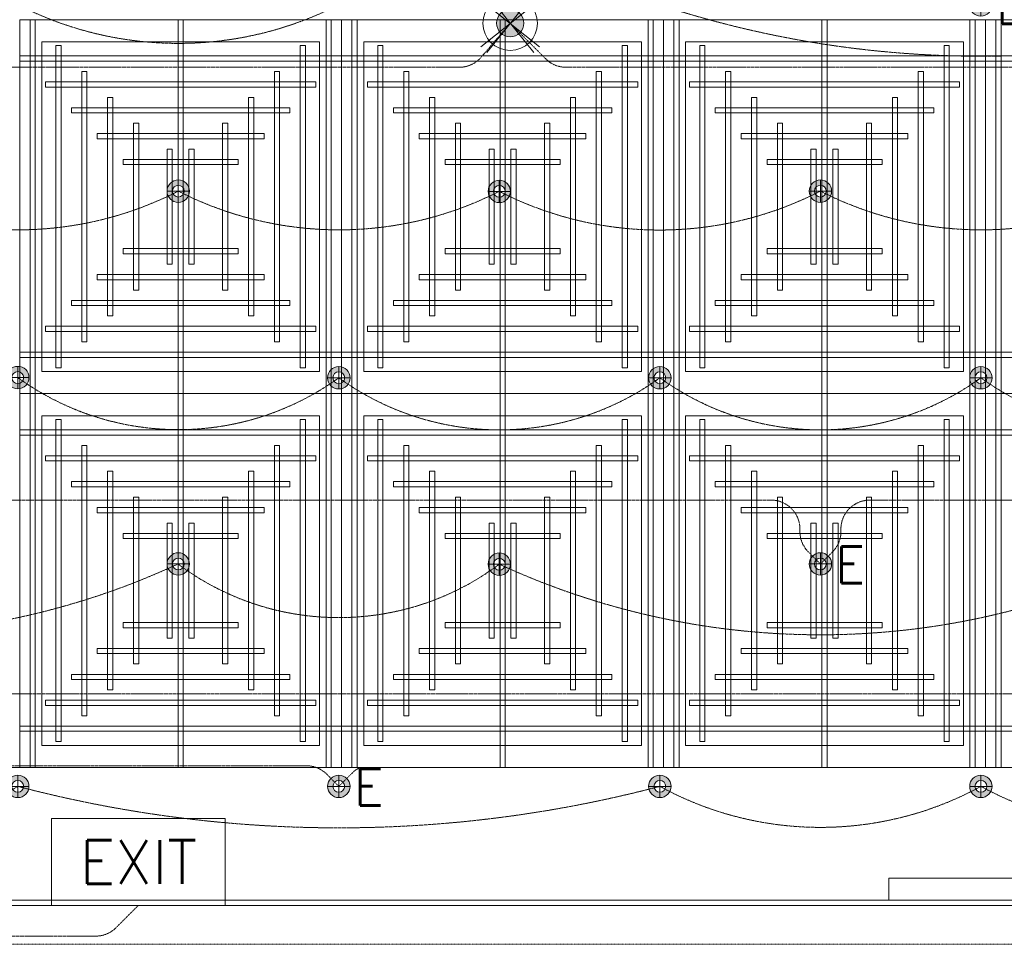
# Model space of a CAD drawing. Header units: millimetres. Extents: x -750 to 72845, y -24282 to 18874.
# Tile 11 of 154: x 5532 to 8934, y 152 to 3344. Entities that reach past the tile are written whole.
import ezdxf
from ezdxf.enums import TextEntityAlignment as Align

# ---------------------------------------------------------------- set-up
doc = ezdxf.new("R2010")
doc.units = ezdxf.units.MM
doc.header["$MEASUREMENT"] = 0
for name, pattern in [('DASHED', [19.05, 12.7, -6.35]), ('HIDDENX2', [0.75, 0.5, -0.25]), ('IRISH HOUSE_FF46_HYD AIRPORT_HVAC DUCTING LAYOUT 3$0$( Dashed )', [0.75, 0.5, -0.25])]:
    doc.linetypes.add(name, pattern=pattern)
doc.layers.get('0').update_dxf_attribs({"lineweight": 5})
for name, color, linetype, lineweight in [('E Celing Lighting', 5, 'DASHED', 5), ('IRISH HOUSE_FF46_HYD AIRPORT_HVAC DUCTING LAYOUT 3$0$02_Elevation 00', 8, 'Continuous', 9), ('IRISH HOUSE_FF46_HYD AIRPORT_HVAC DUCTING LAYOUT 3$0$08_Hatch', 140, 'Continuous', 9), ('IRISH HOUSE_FF46_HYD AIRPORT_HVAC DUCTING LAYOUT 3$0$Ceiling', 14, 'Continuous', 9), ('IRISH HOUSE_FF46_HYD AIRPORT_HVAC DUCTING LAYOUT 3$0$Furniture', 14, 'Continuous', 9), ('IRISH HOUSE_FF46_HYD AIRPORT_HVAC DUCTING LAYOUT 3$0$Grey', 8, 'Continuous', 9), ('Lighting (Ceiling)', 160, 'Continuous', 15), ('M-MEP-ELLG-CABLE', 146, 'HIDDENX2', 20), ('M-MEP-ELLG-LIGHT', 5, 'Continuous', 20), ('M-MEP-ELPR-EQUIP', 6, 'Continuous', 20)]:
    doc.layers.add(name, color=color, linetype=linetype, lineweight=lineweight)
doc.layers.add('IRISH HOUSE_FF46_HYD AIRPORT_HVAC DUCTING LAYOUT 3$0$Flooring', color=8, linetype='Continuous')
doc.layers.add('IRISH HOUSE_FF46_HYD AIRPORT_HVAC DUCTING LAYOUT 3$0$RCP LAYOUT', color=8, linetype='Continuous')
doc.styles.get("Standard").update_dxf_attribs({"font": 'romans.shx'})

# ---------------------------------------------------------------- blocks, each defined once
blk = doc.blocks.new('cl')
at = {"layer": 'Lighting (Ceiling)'}
h = blk.add_hatch(color=0, dxfattribs=at)
h.dxf.hatch_style = 1
h.paths.add_polyline_path([(1.53, 0.03, 1), (-1.53, 0.03, 1)])
h.paths.add_polyline_path([(-0.81, 0.03, -1), (0.81, 0.03, -1)], flags=16)
at = {"layer": 'Lighting (Ceiling)', "color": 0}
for p, q in [((0, 1.56), (0, -1.5)), ((-1.53, 0.03), (1.53, 0.03))]:
    blk.add_line(p, q, dxfattribs=at)
for radius in [1.53, 0.806]:
    blk.add_circle((0, 0.03), radius, dxfattribs=at)
at = {"color": 0}
blk.add_attdef('NAME', text='', height=5, dxfattribs=at).set_placement((0.84, 2.71), align=Align.MIDDLE_CENTER)
blk = doc.blocks.new('ljbsdinfpn')
at = {"layer": 'Lighting (Ceiling)'}
h = blk.add_hatch(color=6, dxfattribs=at)
h.dxf.hatch_style = 1
edge = h.paths.add_edge_path()
edge.add_arc((-23157.71, -1088.48), 1.85, 0, 360)
h = blk.add_hatch(color=6, dxfattribs=at)
h.dxf.hatch_style = 1
edge = h.paths.add_edge_path()
edge.add_arc((-23157.71, -1088.48), 1.85, 0, 360)
at = {"layer": 'Lighting (Ceiling)', "color": 6, "elevation": 0}
for points in [[(-23160.91, -1084.5), (-23154.51, -1092.46)], [(-23154.51, -1084.5), (-23160.91, -1092.46)], [(-23153.73, -1085.29), (-23161.69, -1091.68)], [(-23153.73, -1091.68), (-23161.69, -1085.29)]]:
    blk.add_lwpolyline(points, dxfattribs=at)
at = {"layer": 'Lighting (Ceiling)', "color": 6}
for radius in [3.7, 3.7, 1.85, 1.85]:
    blk.add_circle((-23157.71, -1088.48, 0), radius, dxfattribs=at)
blk = doc.blocks.new('skievubjn')
at = {"layer": 'E Celing Lighting', "color": 5}
blk.add_blockref('ljbsdinfpn', (1744391.78, -78007.31, 0), dxfattribs=at)
blk = doc.blocks.new('IRISH HOUSE_FF46_HYD AIRPORT_HVAC DUCTING LAYOUT 3$0$IRISH HOUSE-RCP LAYOUT')
at = {"color": 8, "lineweight": 0, "ltscale": 0.25}
for p, q in [((5185.4, -7118.1), (5185.4, -5827.2)), ((5185.4, -5827.2), (6297.7, -5827.2)), ((7409.9, -5827.2), (6297.7, -5827.2)), ((6297.7, -5827.2), (6297.7, -7118.1)), ((6297.7, -5827.2), (6297.7, -7118.1)), ((7409.9, -7118.1), (7409.9, -5827.2)), ((7409.9, -7118.1), (7409.9, -5827.2)), ((7409.9, -5827.2), (8522.2, -5827.2)), ((8522.2, -5827.2), (8522.2, -7118.1)), ((9634.5, -5827.2), (8522.2, -5827.2)), ((8522.2, -5827.2), (8522.2, -7118.1)), ((5261.6, -7041.9), (5261.6, -5903.4)), ((5261.6, -5903.4), (6221.5, -5903.4)), ((6221.5, -5903.4), (6221.5, -7041.9)), ((7333.7, -5903.4), (6373.9, -5903.4)), ((6373.9, -5903.4), (6373.9, -7041.9)), ((7333.7, -7041.9), (7333.7, -5903.4)), ((7486.1, -7041.9), (7486.1, -5903.4)), ((7486.1, -5903.4), (8446, -5903.4)), ((8446, -5903.4), (8446, -7041.9)), ((6221.5, -7041.9), (5261.6, -7041.9)), ((6373.9, -7041.9), (7333.7, -7041.9)), ((8446, -7041.9), (7486.1, -7041.9)), ((6297.7, -7118.1), (5185.4, -7118.1)), ((5185.4, -7118.1), (5185.4, -8409.1)), ((6297.7, -7118.1), (5185.4, -7118.1)), ((6297.7, -7118.1), (7409.9, -7118.1)), ((6297.7, -8409.1), (6297.7, -7118.1)), ((6297.7, -7118.1), (7409.9, -7118.1)), ((6297.7, -8409.1), (6297.7, -7118.1)), ((7409.9, -7118.1), (7409.9, -8409.1)), ((8522.2, -7118.1), (7409.9, -7118.1)), ((7409.9, -7118.1), (7409.9, -8409.1)), ((8522.2, -7118.1), (7409.9, -7118.1)), ((8522.2, -8409.1), (8522.2, -7118.1)), ((8522.2, -7118.1), (9634.5, -7118.1)), ((8522.2, -8409.1), (8522.2, -7118.1)), ((8522.2, -7118.1), (9634.5, -7118.1)), ((6221.5, -7194.3), (5261.6, -7194.3)), ((5261.6, -7194.3), (5261.6, -8332.9)), ((6221.5, -8332.9), (6221.5, -7194.3)), ((6373.9, -7194.3), (7333.7, -7194.3)), ((6373.9, -8332.9), (6373.9, -7194.3)), ((7333.7, -7194.3), (7333.7, -8332.9)), ((8446, -7194.3), (7486.1, -7194.3)), ((7486.1, -7194.3), (7486.1, -8332.9)), ((8446, -8332.9), (8446, -7194.3)), ((5261.6, -8332.9), (6221.5, -8332.9)), ((7333.7, -8332.9), (6373.9, -8332.9)), ((7486.1, -8332.9), (8446, -8332.9)), ((10746.8, -8409.1), (1848.5, -8409.1)), ((5185.4, -8409.1), (6297.7, -8409.1)), ((7409.9, -8409.1), (6297.7, -8409.1)), ((7409.9, -8409.1), (8522.2, -8409.1)), ((9634.5, -8409.1), (8522.2, -8409.1))]:
    blk.add_line(p, q, dxfattribs=at)
at = {"layer": 'IRISH HOUSE_FF46_HYD AIRPORT_HVAC DUCTING LAYOUT 3$0$02_Elevation 00', "color": 8, "lineweight": 0, "ltscale": 0.25}
blk.add_line((3685.5, -8866.9), (8188.7, -8866.9), dxfattribs=at)
at = {"layer": 'IRISH HOUSE_FF46_HYD AIRPORT_HVAC DUCTING LAYOUT 3$0$08_Hatch', "color": 8, "lineweight": 0, "ltscale": 0.25}
for p, q in [((8188.7, -8866.9), (8188.7, -8790.6)), ((8188.7, -8790.6), (11438.4, -8790.6)), ((11438.4, -8866.9), (8188.7, -8866.9))]:
    blk.add_line(p, q, dxfattribs=at)
at = {"layer": 'IRISH HOUSE_FF46_HYD AIRPORT_HVAC DUCTING LAYOUT 3$0$Ceiling', "color": 8, "lineweight": 0, "ltscale": 0.25}
for p, q in [((5239, -5827.2), (5221.1, -5827.2)), ((5221.1, -5827.2), (5221.1, -7118.1)), ((5239, -7118.1), (5239, -5827.2)), ((5732.6, -7118.1), (5732.6, -5827.2)), ((5732.6, -5827.2), (5750.5, -5827.2)), ((5750.5, -5827.2), (5750.5, -7118.1)), ((6244, -7118.1), (6244, -5827.2)), ((6244, -5827.2), (6261.9, -5827.2)), ((6261.9, -5827.2), (6261.9, -7118.1)), ((6351.3, -5827.2), (6333.4, -5827.2)), ((6333.4, -5827.2), (6333.4, -7118.1)), ((6351.3, -7118.1), (6351.3, -5827.2)), ((6862.7, -5827.2), (6844.9, -5827.2)), ((6844.9, -5827.2), (6844.9, -7118.1)), ((6862.7, -7118.1), (6862.7, -5827.2)), ((7356.3, -7118.1), (7356.3, -5827.2)), ((7356.3, -5827.2), (7374.2, -5827.2)), ((7374.2, -5827.2), (7374.2, -7118.1)), ((7463.6, -5827.2), (7445.7, -5827.2)), ((7445.7, -5827.2), (7445.7, -7118.1)), ((7463.6, -7118.1), (7463.6, -5827.2)), ((7957.1, -7118.1), (7957.1, -5827.2)), ((7957.1, -5827.2), (7975, -5827.2)), ((7975, -5827.2), (7975, -7118.1)), ((8468.6, -7118.1), (8468.6, -5827.2)), ((8468.6, -5827.2), (8486.5, -5827.2)), ((8486.5, -5827.2), (8486.5, -7118.1)), ((8575.8, -5827.2), (8558, -5827.2)), ((8558, -5827.2), (8558, -7118.1)), ((8575.8, -7118.1), (8575.8, -5827.2)), ((5310.5, -7028.8), (5310.5, -5916.6)), ((5310.5, -5916.6), (5328.4, -5916.6)), ((5328.4, -5916.6), (5328.4, -7028.8)), ((6154.7, -7028.8), (6154.7, -5916.6)), ((6154.7, -5916.6), (6172.6, -5916.6)), ((6172.6, -5916.6), (6172.6, -7028.8)), ((6440.6, -5916.6), (6422.8, -5916.6)), ((6422.8, -5916.6), (6422.8, -7028.8)), ((6440.6, -7028.8), (6440.6, -5916.6)), ((7284.8, -5916.6), (7267, -5916.6)), ((7267, -5916.6), (7267, -7028.8)), ((7284.8, -7028.8), (7284.8, -5916.6)), ((7535, -7028.8), (7535, -5916.6)), ((7535, -5916.6), (7552.9, -5916.6)), ((7552.9, -5916.6), (7552.9, -7028.8)), ((8379.2, -7028.8), (8379.2, -5916.6)), ((8379.2, -5916.6), (8397.1, -5916.6)), ((8397.1, -5916.6), (8397.1, -7028.8)), ((6297.7, -5952.3), (5185.4, -5952.3)), ((5185.4, -5952.3), (5185.4, -5970.2)), ((6297.7, -5970.2), (6297.7, -5952.3)), ((6297.7, -5952.3), (7409.9, -5952.3)), ((6297.7, -5970.2), (6297.7, -5952.3)), ((7409.9, -5952.3), (7409.9, -5970.2)), ((8522.2, -5952.3), (7409.9, -5952.3)), ((7409.9, -5952.3), (7409.9, -5970.2)), ((8522.2, -5970.2), (8522.2, -5952.3)), ((8522.2, -5970.2), (8522.2, -5952.3)), ((8522.2, -5952.3), (9634.5, -5952.3)), ((5185.4, -5970.2), (6297.7, -5970.2)), ((7409.9, -5970.2), (6297.7, -5970.2)), ((7409.9, -5970.2), (8522.2, -5970.2)), ((9634.5, -5970.2), (8522.2, -5970.2)), ((5399.9, -6939.4), (5399.9, -6006)), ((5399.9, -6006), (5417.7, -6006)), ((5417.7, -6006), (5417.7, -6939.4)), ((6065.3, -6939.4), (6065.3, -6006)), ((6065.3, -6006), (6083.2, -6006)), ((6083.2, -6006), (6083.2, -6939.4)), ((6530, -6006), (6512.1, -6006)), ((6512.1, -6006), (6512.1, -6939.4)), ((6530, -6939.4), (6530, -6006)), ((7195.5, -6006), (7177.6, -6006)), ((7177.6, -6006), (7177.6, -6939.4)), ((7195.5, -6939.4), (7195.5, -6006)), ((7624.4, -6939.4), (7624.4, -6006)), ((7624.4, -6006), (7642.3, -6006)), ((7642.3, -6006), (7642.3, -6939.4)), ((8289.9, -6939.4), (8289.9, -6006)), ((8289.9, -6006), (8307.7, -6006)), ((8307.7, -6006), (8307.7, -6939.4)), ((5274.7, -6041.7), (5274.7, -6059.6)), ((6208.2, -6041.7), (5274.7, -6041.7)), ((6208.2, -6059.6), (6208.2, -6041.7)), ((6387.1, -6059.6), (6387.1, -6041.7)), ((6387.1, -6041.7), (7320.6, -6041.7)), ((7320.6, -6041.7), (7320.6, -6059.6)), ((7499.3, -6041.7), (7499.3, -6059.6)), ((8432.8, -6041.7), (7499.3, -6041.7)), ((8432.8, -6059.6), (8432.8, -6041.7)), ((5274.7, -6059.6), (6208.2, -6059.6)), ((7320.6, -6059.6), (6387.1, -6059.6)), ((7499.3, -6059.6), (8432.8, -6059.6)), ((5489.2, -6850.1), (5489.2, -6095.3)), ((5489.2, -6095.3), (5507.1, -6095.3)), ((5507.1, -6095.3), (5507.1, -6850.1)), ((5976, -6850.1), (5976, -6095.3)), ((5976, -6095.3), (5993.8, -6095.3)), ((5993.8, -6095.3), (5993.8, -6850.1)), ((6619.4, -6095.3), (6601.5, -6095.3)), ((6601.5, -6095.3), (6601.5, -6850.1)), ((6619.4, -6850.1), (6619.4, -6095.3)), ((7106.1, -6095.3), (7088.2, -6095.3)), ((7088.2, -6095.3), (7088.2, -6850.1)), ((7106.1, -6850.1), (7106.1, -6095.3)), ((7713.8, -6850.1), (7713.8, -6095.3)), ((7713.8, -6095.3), (7731.6, -6095.3)), ((7731.6, -6095.3), (7731.6, -6850.1)), ((8200.5, -6850.1), (8200.5, -6095.3)), ((8200.5, -6095.3), (8218.4, -6095.3)), ((8218.4, -6095.3), (8218.4, -6850.1)), ((5364.1, -6131.1), (5364.1, -6148.9)), ((6118.8, -6131.1), (5364.1, -6131.1)), ((5364.1, -6148.9), (6118.8, -6148.9)), ((6118.8, -6148.9), (6118.8, -6131.1)), ((6476.5, -6148.9), (6476.5, -6131.1)), ((6476.5, -6131.1), (7231.3, -6131.1)), ((7231.3, -6148.9), (6476.5, -6148.9)), ((7231.3, -6131.1), (7231.3, -6148.9)), ((7588.6, -6131.1), (7588.6, -6148.9)), ((8343.3, -6131.1), (7588.6, -6131.1)), ((7588.6, -6148.9), (8343.3, -6148.9)), ((8343.3, -6148.9), (8343.3, -6131.1)), ((5578.6, -6760.7), (5578.6, -6184.7)), ((5578.6, -6184.7), (5596.5, -6184.7)), ((5596.5, -6184.7), (5596.5, -6760.7)), ((5904.4, -6184.7), (5886.5, -6184.7)), ((5886.5, -6184.7), (5886.5, -6760.7)), ((5904.4, -6760.7), (5904.4, -6184.7)), ((6691, -6760.7), (6691, -6184.7)), ((6691, -6184.7), (6708.8, -6184.7)), ((6708.8, -6184.7), (6708.8, -6760.7)), ((7016.7, -6184.7), (6998.9, -6184.7)), ((6998.9, -6184.7), (6998.9, -6760.7)), ((7016.7, -6760.7), (7016.7, -6184.7)), ((7803.1, -6760.7), (7803.1, -6184.7)), ((7803.1, -6184.7), (7821, -6184.7)), ((7821, -6184.7), (7821, -6760.7)), ((8128.9, -6184.7), (8111.1, -6184.7)), ((8111.1, -6184.7), (8111.1, -6760.7)), ((8128.9, -6760.7), (8128.9, -6184.7)), ((5453.5, -6220.4), (5453.5, -6238.3)), ((6029.5, -6220.4), (5453.5, -6220.4)), ((6029.5, -6238.3), (6029.5, -6220.4)), ((6565.8, -6238.3), (6565.8, -6220.4)), ((6565.8, -6220.4), (7141.9, -6220.4)), ((7141.9, -6220.4), (7141.9, -6238.3)), ((7678, -6220.4), (7678, -6238.3)), ((8254, -6220.4), (7678, -6220.4)), ((8254, -6238.3), (8254, -6220.4)), ((5453.5, -6238.3), (6029.5, -6238.3)), ((7141.9, -6238.3), (6565.8, -6238.3)), ((7678, -6238.3), (8254, -6238.3)), ((5694.8, -6671.3), (5694.8, -6274.1)), ((5694.8, -6274.1), (5712.6, -6274.1)), ((5712.6, -6274.1), (5712.6, -6671.3)), ((5788.2, -6274.1), (5770.3, -6274.1)), ((5770.3, -6274.1), (5770.3, -6671.3)), ((5788.2, -6671.3), (5788.2, -6274.1)), ((6807.1, -6671.3), (6807.1, -6274.1)), ((6807.1, -6274.1), (6825, -6274.1)), ((6825, -6274.1), (6825, -6671.3)), ((6900.6, -6274.1), (6882.7, -6274.1)), ((6882.7, -6274.1), (6882.7, -6671.3)), ((6900.6, -6671.3), (6900.6, -6274.1)), ((7919.3, -6671.3), (7919.3, -6274.1)), ((7919.3, -6274.1), (7937.2, -6274.1)), ((7937.2, -6274.1), (7937.2, -6671.3)), ((8012.8, -6274.1), (7994.9, -6274.1)), ((7994.9, -6274.1), (7994.9, -6671.3)), ((8012.8, -6671.3), (8012.8, -6274.1)), ((5542.8, -6309.8), (5542.8, -6327.7)), ((5940.1, -6309.8), (5542.8, -6309.8)), ((5940.1, -6327.7), (5940.1, -6309.8)), ((6655.2, -6327.7), (6655.2, -6309.8)), ((6655.2, -6309.8), (7052.5, -6309.8)), ((7052.5, -6309.8), (7052.5, -6327.7)), ((7767.4, -6309.8), (7767.4, -6327.7)), ((8164.7, -6309.8), (7767.4, -6309.8)), ((8164.7, -6327.7), (8164.7, -6309.8)), ((5542.8, -6327.7), (5940.1, -6327.7)), ((7052.5, -6327.7), (6655.2, -6327.7)), ((7767.4, -6327.7), (8164.7, -6327.7)), ((5542.8, -6635.6), (5542.8, -6617.7)), ((5542.8, -6617.7), (5940.1, -6617.7)), ((5940.1, -6617.7), (5940.1, -6635.6)), ((7052.5, -6617.7), (6655.2, -6617.7)), ((6655.2, -6617.7), (6655.2, -6635.6)), ((7052.5, -6635.6), (7052.5, -6617.7)), ((7767.4, -6635.6), (7767.4, -6617.7)), ((7767.4, -6617.7), (8164.7, -6617.7)), ((8164.7, -6617.7), (8164.7, -6635.6)), ((5940.1, -6635.6), (5542.8, -6635.6)), ((6655.2, -6635.6), (7052.5, -6635.6)), ((8164.7, -6635.6), (7767.4, -6635.6)), ((5712.6, -6671.3), (5694.8, -6671.3)), ((5770.3, -6671.3), (5788.2, -6671.3)), ((6825, -6671.3), (6807.1, -6671.3)), ((6882.7, -6671.3), (6900.6, -6671.3)), ((7937.2, -6671.3), (7919.3, -6671.3)), ((7994.9, -6671.3), (8012.8, -6671.3)), ((5453.5, -6725), (5453.5, -6707.1)), ((5453.5, -6707.1), (6029.5, -6707.1)), ((6029.5, -6725), (5453.5, -6725)), ((6029.5, -6707.1), (6029.5, -6725)), ((7141.9, -6707.1), (6565.8, -6707.1)), ((6565.8, -6707.1), (6565.8, -6725)), ((6565.8, -6725), (7141.9, -6725)), ((7141.9, -6725), (7141.9, -6707.1)), ((7678, -6725), (7678, -6707.1)), ((7678, -6707.1), (8254, -6707.1)), ((8254, -6725), (7678, -6725)), ((8254, -6707.1), (8254, -6725)), ((5596.5, -6760.7), (5578.6, -6760.7)), ((5886.5, -6760.7), (5904.4, -6760.7)), ((6708.8, -6760.7), (6691, -6760.7)), ((6998.9, -6760.7), (7016.7, -6760.7)), ((7821, -6760.7), (7803.1, -6760.7)), ((8111.1, -6760.7), (8128.9, -6760.7)), ((5364.1, -6814.3), (5364.1, -6796.4)), ((5364.1, -6796.4), (6118.8, -6796.4)), ((6118.8, -6796.4), (6118.8, -6814.3)), ((7231.2, -6796.4), (6476.5, -6796.4)), ((6476.5, -6796.4), (6476.5, -6814.3)), ((7231.2, -6814.3), (7231.2, -6796.4)), ((7588.7, -6814.3), (7588.7, -6796.4)), ((7588.7, -6796.4), (8343.4, -6796.4)), ((8343.4, -6796.4), (8343.4, -6814.3)), ((6118.8, -6814.3), (5364.1, -6814.3)), ((6476.5, -6814.3), (7231.2, -6814.3)), ((8343.4, -6814.3), (7588.7, -6814.3)), ((5507.1, -6850.1), (5489.2, -6850.1)), ((5993.8, -6850.1), (5976, -6850.1)), ((6601.5, -6850.1), (6619.4, -6850.1)), ((7088.2, -6850.1), (7106.1, -6850.1)), ((7731.6, -6850.1), (7713.8, -6850.1)), ((8218.4, -6850.1), (8200.5, -6850.1)), ((5274.7, -6903.7), (5274.7, -6885.8)), ((5274.7, -6885.8), (6208.2, -6885.8)), ((6208.2, -6903.7), (5274.7, -6903.7)), ((6208.2, -6885.8), (6208.2, -6903.7)), ((7320.6, -6885.8), (6387.1, -6885.8)), ((6387.1, -6885.8), (6387.1, -6903.7)), ((6387.1, -6903.7), (7320.6, -6903.7)), ((7320.6, -6903.7), (7320.6, -6885.8)), ((7499.3, -6903.7), (7499.3, -6885.8)), ((7499.3, -6885.8), (8432.8, -6885.8)), ((8432.8, -6903.7), (7499.3, -6903.7)), ((8432.8, -6885.8), (8432.8, -6903.7)), ((5417.7, -6939.4), (5399.9, -6939.4)), ((6083.2, -6939.4), (6065.3, -6939.4)), ((6512.1, -6939.4), (6530, -6939.4)), ((7177.6, -6939.4), (7195.5, -6939.4)), ((7642.3, -6939.4), (7624.4, -6939.4)), ((8307.7, -6939.4), (8289.9, -6939.4)), ((5185.4, -6975.2), (6297.7, -6975.2)), ((5185.4, -6993), (5185.4, -6975.2)), ((6297.7, -6993), (5185.4, -6993)), ((7409.9, -6975.2), (6297.7, -6975.2)), ((6297.7, -6975.2), (6297.7, -6993)), ((6297.7, -6975.2), (6297.7, -6993)), ((6297.7, -6993), (7409.9, -6993)), ((7409.9, -6993), (7409.9, -6975.2)), ((7409.9, -6975.2), (8522.2, -6975.2)), ((7409.9, -6993), (7409.9, -6975.2)), ((8522.2, -6993), (7409.9, -6993)), ((8522.2, -6975.2), (8522.2, -6993)), ((9634.5, -6975.2), (8522.2, -6975.2)), ((8522.2, -6975.2), (8522.2, -6993)), ((8522.2, -6993), (9634.5, -6993)), ((5328.4, -7028.8), (5310.5, -7028.8)), ((6172.6, -7028.8), (6154.7, -7028.8)), ((6422.8, -7028.8), (6440.6, -7028.8)), ((7267, -7028.8), (7284.8, -7028.8)), ((7552.9, -7028.8), (7535, -7028.8)), ((8397.1, -7028.8), (8379.2, -7028.8)), ((5221.1, -7118.1), (5239, -7118.1)), ((5221.1, -8409.1), (5221.1, -7118.1)), ((5221.1, -7118.1), (5239, -7118.1)), ((5239, -7118.1), (5239, -8409.1)), ((5750.5, -7118.1), (5732.6, -7118.1)), ((5732.6, -7118.1), (5732.6, -8409.1)), ((5750.5, -7118.1), (5732.6, -7118.1)), ((5750.5, -8409.1), (5750.5, -7118.1)), ((6261.9, -7118.1), (6244, -7118.1)), ((6244, -7118.1), (6244, -8409.1)), ((6261.9, -7118.1), (6244, -7118.1)), ((6261.9, -8409.1), (6261.9, -7118.1)), ((6333.4, -7118.1), (6351.3, -7118.1)), ((6333.4, -8409.1), (6333.4, -7118.1)), ((6333.4, -7118.1), (6351.3, -7118.1)), ((6351.3, -7118.1), (6351.3, -8409.1)), ((6844.9, -7118.1), (6862.7, -7118.1)), ((6844.9, -8409.1), (6844.9, -7118.1)), ((6844.9, -7118.1), (6862.7, -7118.1)), ((6862.7, -7118.1), (6862.7, -8409.1)), ((7374.2, -7118.1), (7356.3, -7118.1)), ((7356.3, -7118.1), (7356.3, -8409.1)), ((7374.2, -7118.1), (7356.3, -7118.1)), ((7374.2, -8409.1), (7374.2, -7118.1)), ((7445.7, -7118.1), (7463.6, -7118.1)), ((7445.7, -8409.1), (7445.7, -7118.1)), ((7445.7, -7118.1), (7463.6, -7118.1)), ((7463.6, -7118.1), (7463.6, -8409.1)), ((7975, -7118.1), (7957.1, -7118.1)), ((7957.1, -7118.1), (7957.1, -8409.1)), ((7975, -7118.1), (7957.1, -7118.1)), ((7975, -8409.1), (7975, -7118.1)), ((8486.5, -7118.1), (8468.6, -7118.1)), ((8468.6, -7118.1), (8468.6, -8409.1)), ((8486.5, -7118.1), (8468.6, -7118.1)), ((8486.5, -8409.1), (8486.5, -7118.1)), ((8558, -7118.1), (8575.8, -7118.1)), ((8558, -8409.1), (8558, -7118.1)), ((8558, -7118.1), (8575.8, -7118.1)), ((8575.8, -7118.1), (8575.8, -8409.1)), ((5328.4, -7207.5), (5310.5, -7207.5)), ((5310.5, -7207.5), (5310.5, -8319.7)), ((5328.4, -8319.7), (5328.4, -7207.5)), ((6172.6, -7207.5), (6154.7, -7207.5)), ((6154.7, -7207.5), (6154.7, -8319.7)), ((6172.6, -8319.7), (6172.6, -7207.5)), ((6422.8, -7207.5), (6440.6, -7207.5)), ((6422.8, -8319.7), (6422.8, -7207.5)), ((6440.6, -7207.5), (6440.6, -8319.7)), ((7267, -7207.5), (7284.8, -7207.5)), ((7267, -8319.7), (7267, -7207.5)), ((7284.8, -7207.5), (7284.8, -8319.7)), ((7552.9, -7207.5), (7535, -7207.5)), ((7535, -7207.5), (7535, -8319.7)), ((7552.9, -8319.7), (7552.9, -7207.5)), ((8397.1, -7207.5), (8379.2, -7207.5)), ((8379.2, -7207.5), (8379.2, -8319.7)), ((8397.1, -8319.7), (8397.1, -7207.5)), ((6297.7, -7243.3), (5185.4, -7243.3)), ((5185.4, -7243.3), (5185.4, -7261.1)), ((6297.7, -7261.1), (6297.7, -7243.3)), ((6297.7, -7243.3), (7409.9, -7243.3)), ((6297.7, -7261.1), (6297.7, -7243.3)), ((7409.9, -7243.3), (7409.9, -7261.1)), ((8522.2, -7243.3), (7409.9, -7243.3)), ((7409.9, -7243.3), (7409.9, -7261.1)), ((8522.2, -7261.1), (8522.2, -7243.3)), ((8522.2, -7261.1), (8522.2, -7243.3)), ((8522.2, -7243.3), (9634.5, -7243.3)), ((5185.4, -7261.1), (6297.7, -7261.1)), ((7409.9, -7261.1), (6297.7, -7261.1)), ((7409.9, -7261.1), (8522.2, -7261.1)), ((9634.5, -7261.1), (8522.2, -7261.1)), ((5417.7, -7296.9), (5399.9, -7296.9)), ((5399.9, -7296.9), (5399.9, -8230.3)), ((5417.7, -8230.3), (5417.7, -7296.9)), ((6083.2, -7296.9), (6065.3, -7296.9)), ((6065.3, -7296.9), (6065.3, -8230.3)), ((6083.2, -8230.3), (6083.2, -7296.9)), ((6512.1, -7296.9), (6530, -7296.9)), ((6512.1, -8230.3), (6512.1, -7296.9)), ((6530, -7296.9), (6530, -8230.3)), ((7177.6, -7296.9), (7195.5, -7296.9)), ((7177.6, -8230.3), (7177.6, -7296.9)), ((7195.5, -7296.9), (7195.5, -8230.3)), ((7642.3, -7296.9), (7624.4, -7296.9)), ((7624.4, -7296.9), (7624.4, -8230.3)), ((7642.3, -8230.3), (7642.3, -7296.9)), ((8307.7, -7296.9), (8289.9, -7296.9)), ((8289.9, -7296.9), (8289.9, -8230.3)), ((8307.7, -8230.3), (8307.7, -7296.9)), ((5274.7, -7332.6), (5274.7, -7350.5)), ((6208.2, -7332.6), (5274.7, -7332.6)), ((6208.2, -7350.5), (6208.2, -7332.6)), ((6387.1, -7350.5), (6387.1, -7332.6)), ((6387.1, -7332.6), (7320.6, -7332.6)), ((7320.6, -7332.6), (7320.6, -7350.5)), ((7499.3, -7332.6), (7499.3, -7350.5)), ((8432.8, -7332.6), (7499.3, -7332.6)), ((8432.8, -7350.5), (8432.8, -7332.6)), ((5274.7, -7350.5), (6208.2, -7350.5)), ((7320.6, -7350.5), (6387.1, -7350.5)), ((7499.3, -7350.5), (8432.8, -7350.5)), ((5507.1, -7386.2), (5489.2, -7386.2)), ((5489.2, -7386.2), (5489.2, -8141)), ((5507.1, -8141), (5507.1, -7386.2)), ((5993.8, -7386.2), (5976, -7386.2)), ((5976, -7386.2), (5976, -8141)), ((5993.8, -8141), (5993.8, -7386.2)), ((6601.5, -7386.2), (6619.4, -7386.2)), ((6601.5, -8141), (6601.5, -7386.2)), ((6619.4, -7386.2), (6619.4, -8141)), ((7088.2, -7386.2), (7106.1, -7386.2)), ((7088.2, -8141), (7088.2, -7386.2)), ((7106.1, -7386.2), (7106.1, -8141)), ((7731.6, -7386.2), (7713.8, -7386.2)), ((7713.8, -7386.2), (7713.8, -8141)), ((7731.6, -8141), (7731.6, -7386.2)), ((8218.4, -7386.2), (8200.5, -7386.2)), ((8200.5, -7386.2), (8200.5, -8141)), ((8218.4, -8141), (8218.4, -7386.2)), ((5364.1, -7422), (5364.1, -7439.9)), ((6118.8, -7422), (5364.1, -7422)), ((5364.1, -7439.9), (6118.8, -7439.9)), ((6118.8, -7439.9), (6118.8, -7422)), ((6476.5, -7439.9), (6476.5, -7422)), ((6476.5, -7422), (7231.2, -7422)), ((7231.2, -7439.9), (6476.5, -7439.9)), ((7231.2, -7422), (7231.2, -7439.9)), ((7588.7, -7422), (7588.7, -7439.9)), ((8343.4, -7422), (7588.7, -7422)), ((7588.7, -7439.9), (8343.4, -7439.9)), ((8343.4, -7439.9), (8343.4, -7422)), ((5596.5, -7475.6), (5578.6, -7475.6)), ((5578.6, -7475.6), (5578.6, -8051.6)), ((5596.5, -8051.6), (5596.5, -7475.6)), ((5886.5, -7475.6), (5904.4, -7475.6)), ((5886.5, -8051.6), (5886.5, -7475.6)), ((5904.4, -7475.6), (5904.4, -8051.6)), ((6708.8, -7475.6), (6691, -7475.6)), ((6691, -7475.6), (6691, -8051.6)), ((6708.8, -8051.6), (6708.8, -7475.6)), ((6998.9, -7475.6), (7016.7, -7475.6)), ((6998.9, -8051.6), (6998.9, -7475.6)), ((7016.7, -7475.6), (7016.7, -8051.6)), ((7821, -7475.6), (7803.1, -7475.6)), ((7803.1, -7475.6), (7803.1, -8051.6)), ((7821, -8051.6), (7821, -7475.6)), ((8111.1, -7475.6), (8128.9, -7475.6)), ((8111.1, -8051.6), (8111.1, -7475.6)), ((8128.9, -7475.6), (8128.9, -8051.6)), ((5453.5, -7511.3), (5453.5, -7529.2)), ((6029.5, -7511.3), (5453.5, -7511.3)), ((6029.5, -7529.2), (6029.5, -7511.3)), ((6565.8, -7529.2), (6565.8, -7511.3)), ((6565.8, -7511.3), (7141.9, -7511.3)), ((7141.9, -7511.3), (7141.9, -7529.2)), ((7678, -7511.3), (7678, -7529.2)), ((8254, -7511.3), (7678, -7511.3)), ((8254, -7529.2), (8254, -7511.3)), ((5453.5, -7529.2), (6029.5, -7529.2)), ((7141.9, -7529.2), (6565.8, -7529.2)), ((7678, -7529.2), (8254, -7529.2)), ((5712.6, -7565), (5694.8, -7565)), ((5694.8, -7565), (5694.8, -7962.2)), ((5712.6, -7962.2), (5712.6, -7565)), ((5770.3, -7565), (5788.2, -7565)), ((5770.3, -7962.2), (5770.3, -7565)), ((5788.2, -7565), (5788.2, -7962.2)), ((6825, -7565), (6807.1, -7565)), ((6807.1, -7565), (6807.1, -7962.2)), ((6825, -7962.2), (6825, -7565)), ((6882.7, -7565), (6900.6, -7565)), ((6882.7, -7962.2), (6882.7, -7565)), ((6900.6, -7565), (6900.6, -7962.2)), ((7937.2, -7565), (7919.3, -7565)), ((7919.3, -7565), (7919.3, -7962.2)), ((7937.2, -7962.2), (7937.2, -7565)), ((7994.9, -7565), (8012.8, -7565)), ((7994.9, -7962.2), (7994.9, -7565)), ((8012.8, -7565), (8012.8, -7962.2)), ((5542.8, -7600.7), (5542.8, -7618.6)), ((5940.1, -7600.7), (5542.8, -7600.7)), ((5542.8, -7618.6), (5940.1, -7618.6)), ((5940.1, -7618.6), (5940.1, -7600.7)), ((6655.2, -7618.6), (6655.2, -7600.7)), ((6655.2, -7600.7), (7052.5, -7600.7)), ((7052.5, -7618.6), (6655.2, -7618.6)), ((7052.5, -7600.7), (7052.5, -7618.6)), ((7767.4, -7600.7), (7767.4, -7618.6)), ((8164.7, -7600.7), (7767.4, -7600.7)), ((7767.4, -7618.6), (8164.7, -7618.6)), ((8164.7, -7618.6), (8164.7, -7600.7)), ((5542.8, -7926.5), (5542.8, -7908.6)), ((5542.8, -7908.6), (5940.1, -7908.6)), ((5940.1, -7908.6), (5940.1, -7926.5)), ((7052.5, -7908.6), (6655.2, -7908.6)), ((6655.2, -7908.6), (6655.2, -7926.5)), ((7052.5, -7926.5), (7052.5, -7908.6)), ((7767.4, -7926.5), (7767.4, -7908.6)), ((7767.4, -7908.6), (8164.7, -7908.6)), ((8164.7, -7908.6), (8164.7, -7926.5)), ((5940.1, -7926.5), (5542.8, -7926.5)), ((6655.2, -7926.5), (7052.5, -7926.5)), ((8164.7, -7926.5), (7767.4, -7926.5)), ((5694.8, -7962.2), (5712.6, -7962.2)), ((5788.2, -7962.2), (5770.3, -7962.2)), ((6807.1, -7962.2), (6825, -7962.2)), ((6900.6, -7962.2), (6882.7, -7962.2)), ((7919.3, -7962.2), (7937.2, -7962.2)), ((8012.8, -7962.2), (7994.9, -7962.2)), ((5453.5, -8015.9), (5453.5, -7998)), ((5453.5, -7998), (6029.5, -7998)), ((6029.5, -8015.9), (5453.5, -8015.9)), ((6029.5, -7998), (6029.5, -8015.9)), ((7141.9, -7998), (6565.8, -7998)), ((6565.8, -7998), (6565.8, -8015.9)), ((6565.8, -8015.9), (7141.9, -8015.9)), ((7141.9, -8015.9), (7141.9, -7998)), ((7678, -8015.9), (7678, -7998)), ((7678, -7998), (8254, -7998)), ((8254, -8015.9), (7678, -8015.9)), ((8254, -7998), (8254, -8015.9)), ((5578.6, -8051.6), (5596.5, -8051.6)), ((5904.4, -8051.6), (5886.5, -8051.6)), ((6691, -8051.6), (6708.8, -8051.6)), ((7016.7, -8051.6), (6998.9, -8051.6)), ((7803.1, -8051.6), (7821, -8051.6)), ((8128.9, -8051.6), (8111.1, -8051.6)), ((5364.1, -8105.2), (5364.1, -8087.4)), ((5364.1, -8087.4), (6118.8, -8087.4)), ((6118.8, -8087.4), (6118.8, -8105.2)), ((7231.3, -8087.4), (6476.5, -8087.4)), ((6476.5, -8087.4), (6476.5, -8105.2)), ((7231.3, -8105.2), (7231.3, -8087.4)), ((7588.6, -8105.2), (7588.6, -8087.4)), ((7588.6, -8087.4), (8343.3, -8087.4)), ((8343.3, -8087.4), (8343.3, -8105.2)), ((6118.8, -8105.2), (5364.1, -8105.2)), ((6476.5, -8105.2), (7231.3, -8105.2)), ((8343.3, -8105.2), (7588.6, -8105.2)), ((5489.2, -8141), (5507.1, -8141)), ((5976, -8141), (5993.8, -8141)), ((6619.4, -8141), (6601.5, -8141)), ((7106.1, -8141), (7088.2, -8141)), ((7713.8, -8141), (7731.6, -8141)), ((8200.5, -8141), (8218.4, -8141)), ((5274.7, -8194.6), (5274.7, -8176.7)), ((5274.7, -8176.7), (6208.2, -8176.7)), ((6208.2, -8194.6), (5274.7, -8194.6)), ((6208.2, -8176.7), (6208.2, -8194.6)), ((7320.6, -8176.7), (6387.1, -8176.7)), ((6387.1, -8176.7), (6387.1, -8194.6)), ((6387.1, -8194.6), (7320.6, -8194.6)), ((7320.6, -8194.6), (7320.6, -8176.7)), ((7499.3, -8194.6), (7499.3, -8176.7)), ((7499.3, -8176.7), (8432.8, -8176.7)), ((8432.8, -8194.6), (7499.3, -8194.6)), ((8432.8, -8176.7), (8432.8, -8194.6)), ((5399.9, -8230.3), (5417.7, -8230.3)), ((6065.3, -8230.3), (6083.2, -8230.3)), ((6530, -8230.3), (6512.1, -8230.3)), ((7195.5, -8230.3), (7177.6, -8230.3)), ((7624.4, -8230.3), (7642.3, -8230.3)), ((8289.9, -8230.3), (8307.7, -8230.3)), ((5185.4, -8266.1), (6297.7, -8266.1)), ((5185.4, -8283.9), (5185.4, -8266.1)), ((7409.9, -8266.1), (6297.7, -8266.1)), ((6297.7, -8266.1), (6297.7, -8283.9)), ((6297.7, -8266.1), (6297.7, -8283.9)), ((7409.9, -8283.9), (7409.9, -8266.1)), ((7409.9, -8266.1), (8522.2, -8266.1)), ((7409.9, -8283.9), (7409.9, -8266.1)), ((8522.2, -8266.1), (8522.2, -8283.9)), ((9634.5, -8266.1), (8522.2, -8266.1)), ((8522.2, -8266.1), (8522.2, -8283.9)), ((6297.7, -8283.9), (5185.4, -8283.9)), ((6297.7, -8283.9), (7409.9, -8283.9)), ((8522.2, -8283.9), (7409.9, -8283.9)), ((8522.2, -8283.9), (9634.5, -8283.9)), ((5310.5, -8319.7), (5328.4, -8319.7)), ((6154.7, -8319.7), (6172.6, -8319.7)), ((6440.6, -8319.7), (6422.8, -8319.7)), ((7284.8, -8319.7), (7267, -8319.7)), ((7535, -8319.7), (7552.9, -8319.7)), ((8379.2, -8319.7), (8397.1, -8319.7)), ((5239, -8409.1), (5221.1, -8409.1)), ((5732.6, -8409.1), (5750.5, -8409.1)), ((6244, -8409.1), (6261.9, -8409.1)), ((6351.3, -8409.1), (6333.4, -8409.1)), ((6862.7, -8409.1), (6844.9, -8409.1)), ((7356.3, -8409.1), (7374.2, -8409.1)), ((7463.6, -8409.1), (7445.7, -8409.1)), ((7957.1, -8409.1), (7975, -8409.1)), ((8468.6, -8409.1), (8486.5, -8409.1)), ((8575.8, -8409.1), (8558, -8409.1))]:
    blk.add_line(p, q, dxfattribs=at)
at = {"layer": 'IRISH HOUSE_FF46_HYD AIRPORT_HVAC DUCTING LAYOUT 3$0$Flooring', "color": 8, "lineweight": 0, "ltscale": 0.25}
blk.add_line((1134.7, -8885), (11472.3, -8885), dxfattribs=at)
at = {"layer": 'IRISH HOUSE_FF46_HYD AIRPORT_HVAC DUCTING LAYOUT 3$0$Furniture', "color": 8, "lineweight": 0, "ltscale": 0.25}
blk.add_line((1106, -8866.9), (11438.4, -8866.9), dxfattribs=at)
at = {"layer": 'IRISH HOUSE_FF46_HYD AIRPORT_HVAC DUCTING LAYOUT 3$0$Grey', "color": 8, "linetype": 'IRISH HOUSE_FF46_HYD AIRPORT_HVAC DUCTING LAYOUT 3$0$( Dashed )', "lineweight": 0, "ltscale": 0.2}
blk.add_line((1258.4, -9019.3), (11438.4, -9019.3), dxfattribs=at)
blk = doc.blocks.new('IRISH HOUSE_FF46_HYD AIRPORT_HVAC DUCTING LAYOUT 3')
at = {"layer": 'IRISH HOUSE_FF46_HYD AIRPORT_HVAC DUCTING LAYOUT 3$0$RCP LAYOUT', "lineweight": 0}
blk.add_blockref('IRISH HOUSE_FF46_HYD AIRPORT_HVAC DUCTING LAYOUT 3$0$IRISH HOUSE-RCP LAYOUT', (0, 0), dxfattribs=at)
blk = doc.blocks.new('EXIT LIGHT')
at = {"color": 0}
blk.add_lwpolyline([(-200, -200), (200, -200), (200, 0), (-200, 0)], close=True, dxfattribs=at)
blk.add_attdef('EXIT', text='', height=100, dxfattribs=at).set_placement((0, -100), align=Align.MIDDLE_CENTER)

msp = doc.modelspace()

# ---------------------------------------------------------------- linework, layer by layer
at = {"layer": 'M-MEP-ELLG-CABLE', "color": 5, "ltscale": 5, "elevation": 1}
for points in [[(5942.3, 286.7), (5865.6, 209.9, -0.198912), (5794.8, 180.6), (375, 180.6, -0.414214), (275, 280.6), (275, 4923.9, -0.198912), (304.3, 4994.6), (381, 5071.4), (304.3, 5148.2, -0.198912), (275, 5218.9), (275, 13122.7, -0.198912)], [(11041, 1686), (8469.7, 1686, 0.426397), (8369.8, 1581.9, -0.210263), (8340.4, 1506.9), (8298.7, 1465.3), (8257.1, 1507.2, -0.197928), (8228.1, 1577.7), (8228.1, 1586, 0.414214), (8128.1, 1686), (5142.2, 1686, 0.426397)], [(2169, 768.8), (6522.7, 768.8, -0.199897), (6593.7, 739.2), (6634.9, 697.6), (6685.6, 748.1, -0.198351), (6720.9, 762.6), (11262.2, 762.6, 0.414214)]]:
    msp.add_lwpolyline(points, format="xyb", dxfattribs=at)
at = {"layer": 'M-MEP-ELLG-CABLE', "color": 1, "ltscale": 5}
for points in [[(831.7, 7257.4, -0.146526), (831.8, 4682.8, -0.20789), (831.8, 3395.5, 0.566772), (1845, 697.6, 0.199213), (3307.5, 697.6, 0.290007), (4416.6, 697.6, 0.290007), (5525.8, 697.6, 0.129069), (7744.1, 697.6, 0.255227), (8853.3, 697.6, 0.255227), (9962.4, 697.6, 0.204857), (11433.4, 698.4, 0.396471), (11433.4, 2109, 0.299741), (11433.4, 4683.6, 0.372432), (11433.4, 6574.2, -0.177368), (9962.4, 6574.2, -0.221401), (8853.3, 6574.2, -0.221401), (7744.1, 6574.2, -0.221401), (6634.9, 6574.2, -0.455011), (5897.6, 6796.7, -0.413275), (5676.4, 7257.4, -0.172632)], [(4971.3, 2752.6, 0.240995), (6080.4, 2752.6, 0.24039), (7189.4, 2751.9, 0.241629), (8298.7, 2752.7, 0.240415), (9407.9, 2751.9, 0.239739), (10517.1, 2751.9, 1.291138), (9962.4, 3395.5, -0.159622), (7744.2, 3395.5, 0.165279), (6635, 3396.3, -0.240954), (5525.8, 3396.3, -0.242325)], [(2738.5, 1017.1), (9961.9, 1017.1, -0.198912), (10032.6, 987.8), (10144.8, 875.6), (10244.7, 992.7, -0.219412), (10320.7, 1027.7), (10779.3, 1027.7, 0.414214), (10879.3, 1127.7), (10879.3, 3090.8, 0.414214), (10779.3, 3190.8), (10406.7, 3190.8, -0.198912), (10336, 3220.1), (10223.9, 3332.2), (10123.9, 3215.2, -0.219412), (10047.9, 3180.2), (7420.4, 3180.2, -0.198912), (7349.7, 3209.4), (7226.9, 3332.2), (7127, 3215.2, -0.219412), (7050.9, 3180.2), (3801.1, 3180.2, -0.414214)], [(3862, 1464.6, 0.220109), (6079.6, 1465.3, 0.332718), (7189.5, 1464.6, 0.219697), (9407.9, 1464.6, 0.334968), (10517, 1464.6, 0.697339), (9962.4, 2108.2, -0.324211), (8853.3, 2108.2, -0.324211), (7744.1, 2108.2, -0.324211), (6634.9, 2108.2, -0.323536), (5525.8, 2109, -0.324213)]]:
    msp.add_lwpolyline(points, format="xyb", dxfattribs=at)

# ---------------------------------------------------------------- block references
at = {"layer": 'E Celing Lighting', "color": 8, "xscale": 25.4, "yscale": 25.4, "zscale": 25.4}
msp.add_blockref('skievubjn', (-43712118.3, 2012365.4), dxfattribs=at)
at = {"layer": 'E Celing Lighting', "color": 5}
ref = msp.add_blockref('cl', (8853.3, 3394.8), dxfattribs=dict(at, xscale=-25.32885420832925, yscale=25.32885420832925, zscale=25.32885420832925))
ref.add_attrib('NAME', 'E', dxfattribs={"layer": '0', "color": 0, "height": 126.6}).set_placement((8956.4, 3393), align=Align.MIDDLE_CENTER)
at = {"layer": 'E Celing Lighting', "color": 1, "xscale": 25.32885420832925, "yscale": 25.32885420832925, "zscale": 25.32885420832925}
for p in [(6080.4, 2751.9), (7189.5, 2751.1), (8298.7, 2751.9), (5525.8, 2108.2), (6634.9, 2107.5), (7744.1, 2107.5), (8853.3, 2107.5), (6080.4, 1464.6), (7189.5, 1463.8), (5525.8, 696.9), (7744.1, 696.9), (8853.3, 696.9)]:
    msp.add_blockref('cl', p, dxfattribs=at)
at = {"layer": 'E Celing Lighting', "color": 5}
ref = msp.add_blockref('cl', (8298.7, 1464.6), dxfattribs=dict(at, xscale=-25.32885420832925, yscale=25.32885420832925, zscale=25.32885420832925))
ref.add_attrib('NAME', 'E', dxfattribs={"layer": '0', "color": 0, "height": 126.6}).set_placement((8401.8, 1462.8), align=Align.MIDDLE_CENTER)
ref = msp.add_blockref('cl', (6634.9, 696.9), dxfattribs=dict(at, xscale=-25.32885420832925, yscale=25.32885420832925, zscale=25.32885420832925))
ref.add_attrib('NAME', 'E', dxfattribs={"layer": '0', "color": 0, "height": 126.6}).set_placement((6738.1, 695.1), align=Align.MIDDLE_CENTER)
at = {"layer": 'M-MEP-ELLG-LIGHT', "xscale": 1.5, "yscale": 1.5, "zscale": 1.5}
msp.add_blockref('EXIT LIGHT', (5942.3, 586.7), dxfattribs=at).add_auto_attribs({'EXIT': 'EXIT'})
at = {"layer": 'M-MEP-ELPR-EQUIP'}
msp.add_blockref('IRISH HOUSE_FF46_HYD AIRPORT_HVAC DUCTING LAYOUT 3', (347, 9171.7), dxfattribs=at)

doc.saveas('drawing.dxf')
